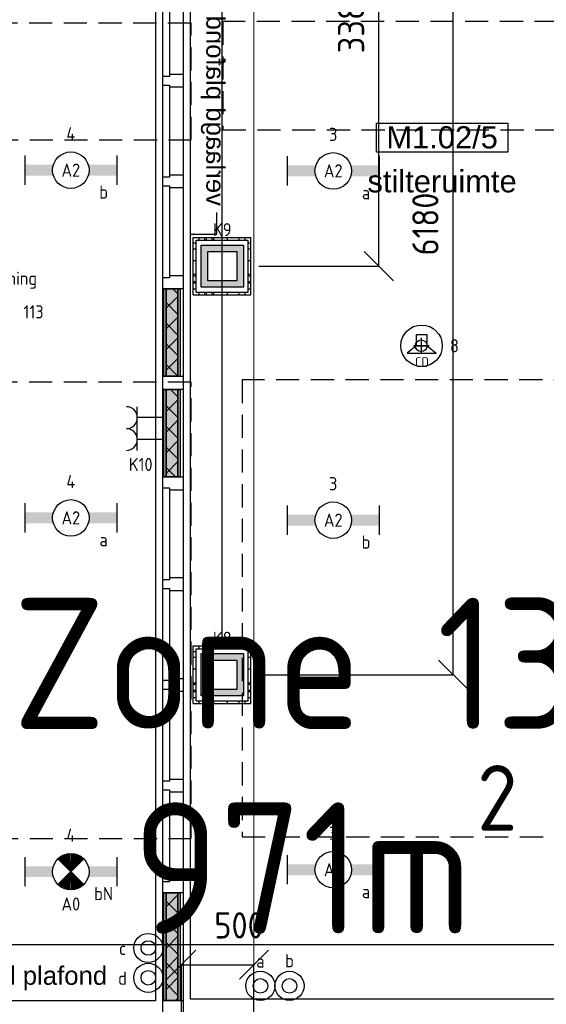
# Model space of a CAD drawing. Header units: millimetres. Extents: x -38031 to 110605, y -30229 to 92226.
# Tile 40 of 256: x 19004 to 22615, y 14640 to 21387. Entities that reach past the tile are written whole.
import ezdxf
from ezdxf.enums import TextEntityAlignment as Align

# ---------------------------------------------------------------- set-up
doc = ezdxf.new("R2010")
doc.units = ezdxf.units.MM
doc.header["$LTSCALE"] = 50
doc.set_wipeout_variables(frame=1)
doc.header["$PDMODE"] = 1
for name, pattern in [('HIDDEN', [9.525, 6.35, -3.175]), ('HIDDEN2', [4.7625, 3.175, -1.5875]), ('STYLE_07', [1.875, 0.625, -0.20828, 0.625, -0.20836, 0.06943, -0.13893])]:
    doc.linetypes.add(name, pattern=pattern)
for name, color, linetype in [('AB$1A---_ATTRIB035', 8, 'Continuous'), ('AL$1A---_ALGEMEEN', 8, 'Continuous'), ('AL------_MAATV', 200, 'Continuous'), ('AL------_MAATVOERING', 2, 'Continuous'), ('AL------_SPARING', 2, 'Continuous'), ('AM$1A---_ARCERING', 8, 'Continuous'), ('AT$1A---_TEKST100', 8, 'Continuous'), ('BOUWKUNDIG', 8, 'Continuous'), ('brandscheiding', 5, 'HIDDEN'), ('EB6421--_ATTRIB', 2, 'Continuous'), ('EL6222--', 3, 'Continuous'), ('EL6311--', 3, 'Continuous'), ('el6311--nv', 7, 'Continuous'), ('EL6421--', 3, 'Continuous'), ('EL6511--', 3, 'Continuous'), ('LICHT_TEXT018', 1, 'Continuous'), ('versterkte strook', 7, 'Continuous'), ('Vloerdoos (2e)', 51, 'Continuous'), ('Vloerdoos (OUD)', 51, 'Continuous')]:
    doc.layers.add(name, color=color, linetype=linetype)
doc.layers.add('stramien', color=1, linetype='Continuous', lineweight=15)
doc.styles.add('Arial', font='ARIAL.TTF')
doc.styles.add('BURO-018', font='iso.shx', dxfattribs={"height": 90})
doc.styles.add('buro-100', font='ISO.shx', dxfattribs={"height": 500})
doc.styles.get("Standard").update_dxf_attribs({"font": 'iso.shx'})
doc.dimstyles.new('STABICAD', dxfattribs={"dimscale": 100, "dimtxt": 1.8, "dimasz": 2, "dimexe": 0, "dimexo": 2.5, "dimgap": 1.5, "dimtad": 0, "dimdec": 0, "dimrnd": 10, "dimzin": 0, "dimdsep": 46, "dimtxsty": 'Standard', "dimblk1": 'OBLIQUE', "dimblk2": 'OBLIQUE', "dimsah": 1, "dimcen": -3, "dimadec": 0, "dimazin": 0, "dimtfac": 1, "dimtdec": 0, "dimtofl": 0, "dimtmove": 2, "dimatfit": 3, "dimfxl": 0, "dimtvp": 1.055556, "dimtolj": 1, "dimtzin": 0, "dimarcsym": 0})
pattern_1 = [(135, (0, 0), (70.7107, 70.7107), []), (45, (299.34, -299.34), (70.7107, -70.7107), [])]

# ---------------------------------------------------------------- blocks, each defined once
blk = doc.blocks.new('_Oblique')
at = {"color": 0, "linetype": 'ByBlock', "lineweight": -2}
blk.add_line((-0.5, -0.5), (0.5, 0.5), dxfattribs=at)
blk = doc.blocks.new('*D136')
at = {"layer": 'AL------_MAATVOERING', "color": 0, "lineweight": -2}
for p, q in [((20112.4, 3697.9), (20112.4, 14911.6)), ((20112.4, 14911.6), (20610, 14911.6)), ((20610, 2963.4), (20610, 14911.6))]:
    blk.add_line(p, q, dxfattribs=at)
at = {"layer": 'Defpoints', "color": 0}
for p in [(20610, 14911.6), (20112.4, 3447.9), (20610, 2713.4)]:
    blk.add_point(p, dxfattribs=at)
at = {"layer": 'AL------_MAATVOERING', "color": 0, "lineweight": -2, "xscale": 200, "yscale": 200, "zscale": 200, "rotation": 180}
blk.add_blockref('_Oblique', (20112.4, 14911.6), dxfattribs=at)
at = {"layer": 'AL------_MAATVOERING', "color": 0, "lineweight": -2, "xscale": 200, "yscale": 200, "zscale": 200}
blk.add_blockref('_Oblique', (20610, 14911.6), dxfattribs=at)
at = {"layer": 'AL------_MAATVOERING', "color": 0, "insert": (20507.7, 15181), "char_height": 180, "attachment_point": 5}
blk.add_mtext('\\A1;500', dxfattribs=at)
blk = doc.blocks.new('*D168')
at = {"layer": 'AL------_MAATVOERING', "color": 0, "lineweight": -2}
for p, q in [((16860, 17148.4), (16860, 24385.4)), ((20392.4, 24385.4), (16860, 24385.4)), ((20392.4, 17148.4), (20392.4, 24385.4))]:
    blk.add_line(p, q, dxfattribs=at)
at = {"layer": 'Defpoints', "color": 0}
for p in [(16860, 24385.4), (16860, 16898.4), (20392.4, 16898.4)]:
    blk.add_point(p, dxfattribs=at)
at = {"layer": 'AL------_MAATVOERING', "color": 0, "lineweight": -2, "xscale": 200, "yscale": 200, "zscale": 200, "rotation": 180}
blk.add_blockref('_Oblique', (16860, 24385.4), dxfattribs=at)
at = {"layer": 'AL------_MAATVOERING', "color": 0, "lineweight": -2, "xscale": 200, "yscale": 200, "zscale": 200}
blk.add_blockref('_Oblique', (20392.4, 24385.4), dxfattribs=at)
at = {"layer": 'AL------_MAATVOERING', "color": 0, "insert": (18626.2, 24575.4), "char_height": 180, "attachment_point": 5}
blk.add_mtext('\\A1;3530', dxfattribs=at)
blk = doc.blocks.new('*D170')
at = {"layer": 'AL------_MAATVOERING', "color": 0, "lineweight": -2}
for p, q in [((20642.4, 23075), (21466.4, 23075)), ((21466.4, 19698.4), (21466.4, 23075)), ((20642.4, 19698.4), (21466.4, 19698.4))]:
    blk.add_line(p, q, dxfattribs=at)
at = {"layer": 'Defpoints', "color": 0}
for p in [(20392.4, 23075), (21466.4, 23075), (20392.4, 19698.4)]:
    blk.add_point(p, dxfattribs=at)
at = {"layer": 'AL------_MAATVOERING', "color": 0, "lineweight": -2, "xscale": 200, "yscale": 200, "zscale": 200}
for p, rotation in [((21466.4, 23075), 90), ((21466.4, 19698.4), 270)]:
    blk.add_blockref('_Oblique', p, dxfattribs=dict(at, rotation=rotation))
at = {"layer": 'AL------_MAATVOERING', "color": 0, "insert": (21276.4, 21386.7), "char_height": 180, "attachment_point": 5, "rotation": 90}
blk.add_mtext('\\A1;3380', dxfattribs=at)
blk = doc.blocks.new('*D171')
at = {"layer": 'AL------_MAATVOERING', "color": 0, "lineweight": -2}
for p, q in [((20642.4, 23075), (21975.4, 23075)), ((21975.4, 16898.4), (21975.4, 23075)), ((20642.4, 16898.4), (21975.4, 16898.4))]:
    blk.add_line(p, q, dxfattribs=at)
at = {"layer": 'Defpoints', "color": 0}
for p in [(20392.4, 23075), (21975.4, 23075), (20392.4, 16898.4)]:
    blk.add_point(p, dxfattribs=at)
at = {"layer": 'AL------_MAATVOERING', "color": 0, "lineweight": -2, "xscale": 200, "yscale": 200, "zscale": 200}
for p, rotation in [((21975.4, 23075), 90), ((21975.4, 16898.4), 270)]:
    blk.add_blockref('_Oblique', p, dxfattribs=dict(at, rotation=rotation))
at = {"layer": 'AL------_MAATVOERING', "color": 0, "insert": (21785.4, 19986.7), "char_height": 180, "attachment_point": 5, "rotation": 90}
blk.add_mtext('\\A1;6180', dxfattribs=at)
blk = doc.blocks.new('111410')
at = {"color": 0, "linetype": 'Continuous'}
for radius in [2, 1]:
    blk.add_circle((0, 3), radius, dxfattribs=at)
at = {"color": 0, "linetype": 'Continuous', "style": 'BURO-018'}
for tag, p in [('E_SLET1', (0, 7)), ('E_GROEP', (0, 0)), ('E_GKAST', (0, 0))]:
    blk.add_attdef(tag, text='', height=1.8, dxfattribs=at).set_placement(p, align=Align.MIDDLE)
at = {"color": 0, "linetype": 'Continuous', "style": 'BURO-018', "flags": 1}
for tag in ['E_MATCODE', 'E_SGROEP']:
    blk.add_attdef(tag, text='', height=1.8, dxfattribs=at).set_placement((0, 0), align=Align.MIDDLE)
blk = doc.blocks.new('1115B6630')
at = {"color": 0}
for p, q in [((-6.3, 2), (-6.3, -2)), ((6.3, 2), (6.3, -2))]:
    blk.add_line(p, q, dxfattribs=at)
at = {"color": 0, "linetype": 'Continuous'}
blk.add_circle((0, 0), 2.5, dxfattribs=at)
at = {"color": 0}
for points in [[(-2.5, 0.75), (-6.3, 0.75), (-2.5, -0.75), (-6.3, -0.75)], [(2.5, 0.75), (6.3, 0.75), (2.5, -0.75), (6.3, -0.75)]]:
    blk.add_solid(points, dxfattribs=at)
at = {"color": 0, "linetype": 'Continuous', "style": 'BURO-018'}
for tag, p in [('E_GKAST', (0, 8)), ('E_GROEP', (0, 5)), ('E_SGROEP', (4.5, 5)), ('E_ARMCODE', (0, 0)), ('E_SLET', (4.5, -3))]:
    blk.add_attdef(tag, text='', height=1.8, dxfattribs=at).set_placement(p, align=Align.MIDDLE)
blk = doc.blocks.new('E00018')
at = {"color": 0, "linetype": 'Continuous'}
for p, q in [((-1.77, -1.77), (1.77, 1.77)), ((1.77, -1.77), (-1.77, 1.77))]:
    blk.add_line(p, q, dxfattribs=at)
at = {"color": 0, "linetype": 'Continuous', "const_width": 2.5}
for points in [[(-0.88, 0.88, -0.198912), (0, 1.25, -0.198912), (0.88, 0.88, -1)], [(-0.88, -0.88, 0.198912), (0, -1.25, 0.198912), (0.88, -0.88, 1)]]:
    blk.add_lwpolyline(points, format="xyb", dxfattribs=at)
blk = doc.blocks.new('1115B6630-NO1')
at = {"color": 0}
for p, q in [((-6.3, 2), (-6.3, -2)), ((6.3, 2), (6.3, -2))]:
    blk.add_line(p, q, dxfattribs=at)
at = {"color": 0, "linetype": 'Continuous'}
blk.add_circle((0, 0), 2.5, dxfattribs=at)
at = {"color": 0}
for points in [[(-2.5, 0.75), (-6.3, 0.75), (-2.5, -0.75), (-6.3, -0.75)], [(2.5, 0.75), (6.3, 0.75), (2.5, -0.75), (6.3, -0.75)]]:
    blk.add_solid(points, dxfattribs=at)
at = {"color": 0, "zscale": 50}
blk.add_blockref('E00018', (0, 0), dxfattribs=at)
at = {"color": 0, "linetype": 'Continuous', "style": 'BURO-018'}
for tag, p in [('E_GKAST', (0, 8)), ('E_GROEP', (0, 5)), ('E_SGROEP', (4.5, 5)), ('E_ARMCODE', (0, 0)), ('E_SLET', (4.5, -3))]:
    blk.add_attdef(tag, text='', height=1.8, dxfattribs=at).set_placement(p, align=Align.MIDDLE)
blk = doc.blocks.new('E00414')
at = {"color": 0, "linetype": 'Continuous'}
for p, q in [((-2.9, -2.9), (-2.9, 2.9)), ((-2.9, 2.9), (2.9, 2.9)), ((2.9, 2.9), (2.9, -2.9)), ((-2, 2), (2, 2)), ((-2, -2), (-2, 2)), ((2, 2), (2, -2)), ((2, -2), (-2, -2)), ((2.9, -2.9), (-2.9, -2.9))]:
    blk.add_line(p, q, dxfattribs=at)
at = {"color": 0}
for points in [[(-2.9, 2.9), (2.9, 2.9), (-2, 2), (2, 2)], [(-2, -2), (-2.9, -2.9), (-2, 2), (-2.9, 2.9)], [(2, 2), (2.9, 2.9), (2, -2), (2.9, -2.9)], [(2, -2), (2.9, -2.9), (-2, -2), (-2.9, -2.9)]]:
    blk.add_solid(points, dxfattribs=at)
at = {"color": 0, "linetype": 'Continuous', "style": 'BURO-018'}
for tag, p in [('E_GKAST', (0, 8)), ('E_GROEP', (0, 5)), ('E_SGROEP', (4.5, 5))]:
    blk.add_attdef(tag, text='', height=1.8, dxfattribs=at).set_placement(p, align=Align.MIDDLE)
at = {"color": 0, "linetype": 'Continuous', "style": 'BURO-018', "flags": 1}
for tag, p in [('E_VERMCODE', (13, 5)), ('E_MATCODE', (0, 0))]:
    blk.add_attdef(tag, text='', height=1.8, dxfattribs=at).set_placement(p, align=Align.MIDDLE)
blk = doc.blocks.new('E00126')
at = {"color": 0, "linetype": 'Continuous'}
for p, q in [((-3, 4.5), (3, 4.5)), ((-1.5, 1), (-1.5, 4.5)), ((1.5, 1), (1.5, 4.5))]:
    blk.add_line(p, q, dxfattribs=at)
for centre in [(-1.5, 6), (1.5, 6)]:
    blk.add_arc(centre, 1.5, 180, 0, dxfattribs=at)
at = {"color": 0, "linetype": 'Continuous', "style": 'BURO-018'}
for tag, p in [('E_GKAST', (0, 11.5)), ('E_GROEP', (0, 8.5)), ('E_SGROEP', (4.5, 8.5))]:
    blk.add_attdef(tag, text='', height=1.8, dxfattribs=at).set_placement(p, align=Align.MIDDLE)
at = {"color": 0, "linetype": 'Continuous', "style": 'BURO-018', "flags": 1}
for tag, p in [('E_VERMCODE', (13, 8.5)), ('E_MATCODE', (0, 0))]:
    blk.add_attdef(tag, text='', height=1.8, dxfattribs=at).set_placement(p, align=Align.MIDDLE)
blk = doc.blocks.new('E00497')
at = {"color": 0}
for p, q in [((0, 0.75), (1, 2)), ((1, -2), (1, 2)), ((0, 0.75), (-1.5, 0.75)), ((0, -0.75), (0, 0.75)), ((-1.5, -0.75), (0, -0.75)), ((0, -0.75), (1, -2))]:
    blk.add_line(p, q, dxfattribs=at)
blk.add_line((-1.5, 0.75), (-1.5, -0.75))
blk.add_circle((0, 0), 2.84, dxfattribs=at)
at = {"color": 0, "linetype": 'Continuous', "style": 'BURO-018'}
blk.add_attdef('E_TEXT1', text='', height=1.8, dxfattribs=at).set_placement((0, 4.5), align=Align.MIDDLE)
at = {"color": 0, "linetype": 'Continuous', "style": 'BURO-018', "flags": 1}
blk.add_attdef('E_MATCODE', text='', height=1.8, dxfattribs=at).set_placement((0, 0), align=Align.MIDDLE)
blk = doc.blocks.new('Centraaldoos')
at = {"color": 1, "linetype": 'Continuous'}
for p, q in [((-2, 0), (2, 0)), ((0, -2), (0, 2))]:
    blk.add_line(p, q, dxfattribs=at)
at = {"color": 0, "linetype": 'Continuous'}
blk.add_circle((0, 0), 1.5, dxfattribs=at)
at = {"color": 0, "linetype": 'Continuous', "style": 'BURO-018'}
blk.add_attdef('AL_POSNR', text='', height=1.8, dxfattribs=at).set_placement((0, 3), align=Align.CENTER)
at = {"color": 0, "linetype": 'Continuous', "style": 'BURO-018', "flags": 1}
blk.add_attdef('AL_OMS', (0, 0), '', height=1.8, dxfattribs=at)
at = {"layer": 'AL------_MAATV', "style": 'BURO-018'}
blk.add_text('CD', height=2.531, rotation=180, dxfattribs=at).set_placement((1.61, 5.48))
blk = doc.blocks.new('VLOERDOOS (2e)')
at = {"layer": 'Vloerdoos (OUD)'}
for p, q in [((0, 395), (395, 395)), ((0, 395), (0, 0)), ((0, 355), (20, 355)), ((20, 375), (20, 20)), ((20, 375), (375, 375)), ((40, 375), (40, 395)), ((80, 375), (80, 395)), ((90, 375), (90, 395)), ((130, 375), (130, 395)), ((140, 375), (140, 395)), ((235, 375), (235, 395)), ((315, 375), (315, 395)), ((355, 375), (355, 395)), ((375, 375), (375, 20)), ((375, 355), (395, 355)), ((395, 395), (395, 0)), ((0, 315), (20, 315)), ((0, 305), (20, 305)), ((375, 315), (395, 315)), ((375, 305), (395, 305)), ((0, 265), (20, 265)), ((0, 255), (20, 255)), ((375, 265), (395, 265)), ((375, 255), (395, 255)), ((0, 160), (20, 160)), ((375, 160), (395, 160)), ((0, 80), (20, 80)), ((375, 80), (395, 80)), ((0, 40), (20, 40)), ((0, 0), (395, 0)), ((20, 20), (375, 20)), ((40, 0), (40, 20)), ((80, 0), (80, 20)), ((90, 0), (90, 20)), ((130, 0), (130, 20)), ((140, 0), (140, 20)), ((235, 0), (235, 20)), ((315, 0), (315, 20)), ((355, 0), (355, 20)), ((375, 40), (395, 40))]:
    blk.add_line(p, q, dxfattribs=at)
blk = doc.blocks.new('tekst 12 pts')
at = {"layer": 'AL$1A---_ALGEMEEN', "color": 0, "style": 'Arial'}
blk.add_attdef('naam_ruimte', text='', height=151.5, dxfattribs=at).set_placement((0, -41.1), align=Align.TOP_CENTER)
at = {"layer": 'AL$1A---_ALGEMEEN', "color": 0, "flags": 1}
for tag, p in [('oppervlakte', (-264.6, -1003)), ('stramiennummer', (-264.6, -1275.7))]:
    blk.add_attdef(tag, p, '', height=151.5, dxfattribs=at)
blk = doc.blocks.new('ruimtenummer')
at = {"layer": 'AL$1A---_ALGEMEEN', "color": 0, "flags": 1}
for tag, p in [('peil', (-450, -397.1)), ('onderdeel', (-450, -669.8))]:
    blk.add_attdef(tag, p, '', height=151.5, dxfattribs=at)
at = {"color": 0}
blk.add_wipeout([(-450, 100), (450, 100), (450, -100), (-450, -100)], dxfattribs=at).dxf.layer = 'AL$1A---_ALGEMEEN'
at = {"layer": 'AL$1A---_ALGEMEEN', "color": 0}
blk.add_lwpolyline([(-450, 100), (450, 100), (450, -100), (-450, -100)], close=True, dxfattribs=at)
at = {"layer": 'AL$1A---_ALGEMEEN', "color": 0, "style": 'Arial'}
blk.add_attdef('ruimtenummer', text='', height=151.5, dxfattribs=at).set_placement((0, 78), align=Align.TOP_CENTER)
blk = doc.blocks.new('Group-96')
at = {"layer": 'AM$1A---_ARCERING', "linetype": 'Continuous', "lineweight": 0}
for points in [[(8, 878.5), (23, 878.5), (23, 140), (8, 140)], [(23, 878.5), (104, 878.5), (104, 140), (23, 140)], [(104, 878.5), (119, 878.5), (119, 140), (104, 140)]]:
    blk.add_hatch(color=256, dxfattribs=at).paths.add_polyline_path(points)
at = {"layer": 'AM$1A---_ARCERING', "linetype": 'Continuous', "lineweight": 5}
h = blk.add_hatch(dxfattribs=at)
h.set_pattern_fill('ISOLATIE', color=256, style=0, pattern_type=2)
h.set_pattern_definition(pattern_1)
h.paths.add_polyline_path([(23, 878.5), (104, 878.5), (104, 140), (23, 140)])
at = {"layer": 'AL$1A---_ALGEMEEN', "color": 0}
for points in [[(8, 878.5), (23, 878.5), (23, 140), (8, 140)], [(23, 878.5), (104, 878.5), (104, 140), (23, 140)], [(104, 878.5), (119, 878.5), (119, 140), (104, 140)]]:
    blk.add_lwpolyline(points, close=True, dxfattribs=at)
blk = doc.blocks.new('Group-97')
at = {"layer": 'AM$1A---_ARCERING', "linetype": 'Continuous', "lineweight": 0}
for points in [[(8, 4328.5), (23, 4328.5), (23, 3728.5), (8, 3728.5)], [(23, 4328.5), (104, 4328.5), (104, 3728.5), (23, 3728.5)], [(104, 4328.5), (119, 4328.5), (119, 3728.5), (104, 3728.5)]]:
    blk.add_hatch(color=256, dxfattribs=at).paths.add_polyline_path(points)
at = {"layer": 'AM$1A---_ARCERING', "linetype": 'Continuous', "lineweight": 5}
h = blk.add_hatch(dxfattribs=at)
h.set_pattern_fill('ISOLATIE', color=256, style=0, pattern_type=2)
h.set_pattern_definition(pattern_1)
h.paths.add_polyline_path([(23, 4328.5), (104, 4328.5), (104, 3728.5), (23, 3728.5)])
at = {"layer": 'AL$1A---_ALGEMEEN', "color": 0}
for points in [[(8, 4328.5), (23, 4328.5), (23, 3728.5), (8, 3728.5)], [(23, 4328.5), (104, 4328.5), (104, 3728.5), (23, 3728.5)], [(104, 4328.5), (119, 4328.5), (119, 3728.5), (104, 3728.5)]]:
    blk.add_lwpolyline(points, close=True, dxfattribs=at)
blk = doc.blocks.new('Group-98')
at = {"layer": 'AM$1A---_ARCERING', "linetype": 'Continuous', "lineweight": 0}
for points in [[(8, 5018.5), (23, 5018.5), (23, 4418.5), (8, 4418.5)], [(23, 5018.5), (104, 5018.5), (104, 4418.5), (23, 4418.5)], [(104, 5018.5), (119, 5018.5), (119, 4418.5), (104, 4418.5)]]:
    blk.add_hatch(color=256, dxfattribs=at).paths.add_polyline_path(points)
at = {"layer": 'AM$1A---_ARCERING', "linetype": 'Continuous', "lineweight": 5}
h = blk.add_hatch(dxfattribs=at)
h.set_pattern_fill('ISOLATIE', color=256, style=0, pattern_type=2)
h.set_pattern_definition(pattern_1)
h.paths.add_polyline_path([(23, 5018.5), (104, 5018.5), (104, 4418.5), (23, 4418.5)])
at = {"layer": 'AL$1A---_ALGEMEEN', "color": 0}
for points in [[(8, 5018.5), (23, 5018.5), (23, 4418.5), (8, 4418.5)], [(23, 5018.5), (104, 5018.5), (104, 4418.5), (23, 4418.5)], [(104, 5018.5), (119, 5018.5), (119, 4418.5), (104, 4418.5)]]:
    blk.add_lwpolyline(points, close=True, dxfattribs=at)
blk = doc.blocks.new('32x_hout-mk 822-p')
at = {"layer": 'AL$1A---_ALGEMEEN', "color": 0}
blk.add_lwpolyline([(0, 8691), (139, 8691), (139, 50), (0, 50)], close=True, dxfattribs=at)
for name in ['Group-98', 'Group-97', 'Group-96']:
    blk.add_blockref(name, (0, 0), dxfattribs=at)
at = {"color": 0}
for points in [[(0, 6488.5), (139, 6488.5), (139, 6398.5), (0, 6398.5)], [(0, 5798.5), (139, 5798.5), (139, 5708.5), (0, 5708.5)], [(0, 5108.5), (139, 5108.5), (139, 5018.5), (0, 5018.5)], [(0, 4418.5), (139, 4418.5), (139, 4328.5), (0, 4328.5)], [(0, 3728.5), (139, 3728.5), (139, 3638.5), (0, 3638.5)], [(0, 3038.5), (139, 3038.5), (139, 2948.5), (0, 2948.5)], [(0, 2348.5), (139, 2348.5), (139, 2258.5), (0, 2258.5)], [(0, 1658.5), (139, 1658.5), (139, 1568.5), (0, 1568.5)], [(0, 968.5), (139, 968.5), (139, 878.5), (0, 878.5)], [(0, 140), (139, 140), (139, 50), (0, 50)]]:
    blk.add_wipeout(points, dxfattribs=at).dxf.layer = 'AL$1A---_ALGEMEEN'
at = {"layer": 'AL$1A---_ALGEMEEN', "color": 0}
for points in [[(0, 6488.5), (139, 6488.5), (139, 6398.5), (0, 6398.5)], [(0, 5798.5), (139, 5798.5), (139, 5708.5), (0, 5708.5)], [(0, 5108.5), (139, 5108.5), (139, 5018.5), (0, 5018.5)], [(0, 4418.5), (139, 4418.5), (139, 4328.5), (0, 4328.5)], [(0, 3728.5), (139, 3728.5), (139, 3638.5), (0, 3638.5)], [(0, 3038.5), (139, 3038.5), (139, 2948.5), (0, 2948.5)], [(0, 2348.5), (139, 2348.5), (139, 2258.5), (0, 2258.5)], [(0, 1658.5), (139, 1658.5), (139, 1568.5), (0, 1568.5)], [(0, 968.5), (139, 968.5), (139, 878.5), (0, 878.5)], [(0, 140), (139, 140), (139, 50), (0, 50)]]:
    blk.add_lwpolyline(points, close=True, dxfattribs=at)
at = {"color": 0}
for points in [[(0, 7103.2), (45, 7103.2), (45, 6473.2), (0, 6473.2)], [(0, 6413.2), (45, 6413.2), (45, 5783.2), (0, 5783.2)], [(0, 5723.2), (45, 5723.2), (45, 5093.2), (0, 5093.2)], [(0, 3653.5), (45, 3653.5), (45, 3023.5), (0, 3023.5)], [(0, 2963.5), (45, 2963.5), (45, 2333.5), (0, 2333.5)], [(0, 2273.5), (45, 2273.5), (45, 1643.5), (0, 1643.5)], [(0, 1583.5), (45, 1583.5), (45, 953.5), (0, 953.5)]]:
    blk.add_wipeout(points, dxfattribs=at).dxf.layer = 'AL$1A---_ALGEMEEN'
at = {"layer": 'AL$1A---_ALGEMEEN', "color": 0}
for points in [[(0, 7103.2), (45, 7103.2), (45, 6473.2), (0, 6473.2)], [(0, 6413.2), (45, 6413.2), (45, 5783.2), (0, 5783.2)], [(0, 5723.2), (45, 5723.2), (45, 5093.2), (0, 5093.2)], [(0, 3653.5), (45, 3653.5), (45, 3023.5), (0, 3023.5)], [(0, 2963.5), (45, 2963.5), (45, 2333.5), (0, 2333.5)], [(0, 2273.5), (45, 2273.5), (45, 1643.5), (0, 1643.5)], [(0, 1583.5), (45, 1583.5), (45, 953.5), (0, 953.5)]]:
    blk.add_lwpolyline(points, close=True, dxfattribs=at)
blk = doc.blocks.new('txt 1_100 verlaagd plafond')
at = {"layer": 'AL$1A---_ALGEMEEN', "color": 0}
for p, q in [((-1830, 0), (-1830, 182.6)), ((-1830, 182.6), (-1680, 182.6))]:
    blk.add_line(p, q, dxfattribs=at)
blk.add_solid([(-1830, 0), (-1836.7, 25), (-1823.3, 25)], dxfattribs=at)
at = {"layer": 'AT$1A---_TEKST100', "insert": (-983.5, 235.8), "char_height": 126.27, "attachment_point": 2, "line_spacing_factor": 0.967741, "style": 'Arial'}
blk.add_mtext('{\\C256;\\lverlaagd plafond}', dxfattribs=at)
blk = doc.blocks.new('200254 W 211 30-06-2008')
at = {"layer": 'AL$1A---_ALGEMEEN'}
blk.add_lwpolyline([(19370.83, 3465.23), (19433.45, 3465.23), (19433.45, 3309.23), (19370.83, 3309.23)], close=True, dxfattribs=at)
at = {"layer": 'stramien', "linetype": 'STYLE_07', "ltscale": 50}
blk.add_line((19446.95, 2737.41), (19446.95, 3963.01), dxfattribs=at)
at = {"layer": 'AL$1A---_ALGEMEEN', "xscale": 0.02, "yscale": 0.02, "zscale": 0.02}
for name, p in [('32x_hout-mk 822-p', (19434.45, 3306.45)), ('txt 1_100 verlaagd plafond', (19433.45, 3309.23))]:
    blk.add_blockref(name, p, dxfattribs=at)
at = {"layer": 'AL$1A---_ALGEMEEN', "xscale": -0.02, "yscale": 0.02, "zscale": 0.02, "rotation": 270}
blk.add_blockref('txt 1_100 verlaagd plafond', (19438.23, 3450.87), dxfattribs=at)
at = {"layer": 'AL$1A---_ALGEMEEN'}
ref = blk.add_blockref('ruimtenummer', (19472.75, 3427.52), dxfattribs=dict(at, xscale=0.02, yscale=0.02, zscale=0.02))
ref.add_attrib('ruimtenummer', 'M1.02/5', dxfattribs={"layer": 'AB$1A---_ATTRIB035', "height": 3.03, "style": 'Arial'}).set_placement((19472.75, 3429.08), align=Align.TOP_CENTER)
ref = blk.add_blockref('tekst 12 pts', (19472.75, 3423.87), dxfattribs=dict(at, xscale=-0.02, yscale=0.02, zscale=0.02))
ref.add_attrib('naam_ruimte', 'stilteruimte', dxfattribs={"layer": 'AB$1A---_ATTRIB035', "height": 3.0305, "style": 'Arial'}).set_placement((19472.75, 3423.05), align=Align.TOP_CENTER)
blk.add_lwpolyline([(19438.23, 3465.23), (19508.45, 3465.23), (19508.45, 3309.43), (19438.23, 3309.43)], close=True, dxfattribs=at)

msp = doc.modelspace()

# ---------------------------------------------------------------- block references
at = {"layer": 'BOUWKUNDIG', "xscale": 50, "yscale": 50, "zscale": 50}
msp.add_blockref('200254 W 211 30-06-2008', (-951737.5, -150797.3), dxfattribs=at)

# ---------------------------------------------------------------- next in the draw order: linework, layer by layer
at = {"layer": 'LICHT_TEXT018', "linetype": 'HIDDEN2'}
for points in [[(16929.4, 20563.1), (20179.4, 20563.1), (20179.4, 21363.1), (16929.4, 21363.1)], [(20395.7, 20632.4), (23645.7, 20632.4), (23645.7, 21373.8), (20395.7, 21373.8)], [(16929.4, 15776.6), (20179.4, 15776.6), (20179.4, 18902.7), (16929.4, 18902.7)], [(20528.5, 15788.4), (23778.5, 15788.4), (23778.5, 18918.4), (20528.5, 18918.4)]]:
    msp.add_lwpolyline(points, close=True, dxfattribs=at)
at = {"layer": 'versterkte strook'}
msp.add_line((-4775.7, 15050), (104346.1, 15050), dxfattribs=at)

# ---------------------------------------------------------------- next in the draw order: block references
at = {"layer": 'AL------_SPARING', "xscale": 26.66666666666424, "yscale": 26.66666666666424, "zscale": 26.66666666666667, "rotation": 180}
msp.add_blockref('Centraaldoos', (21757, 19152.8), dxfattribs=at)
at = {"layer": 'EL6222--'}
ref = msp.add_blockref('E00414', (20393, 19698), dxfattribs=dict(at, xscale=50, yscale=50, zscale=50))
ref.add_attrib('E_GROEP', 'K9', dxfattribs={"layer": '0', "color": 1, "linetype": 'Continuous', "height": 90, "style": 'BURO-018'}).set_placement((20393, 19948), align=Align.MIDDLE)
ref = msp.add_blockref('E00126', (20035, 18585), dxfattribs=dict(at, xscale=50, yscale=50, zscale=50, rotation=90))
ref.add_attrib('E_GROEP', 'K10', dxfattribs={"layer": '0', "color": 1, "linetype": 'Continuous', "height": 90, "style": 'BURO-018'}).set_placement((19833.5, 18339.5), align=Align.MIDDLE)
ref = msp.add_blockref('E00414', (20393, 16898), dxfattribs=dict(at, xscale=50, yscale=50, zscale=50))
ref.add_attrib('E_GROEP', 'K8', dxfattribs={"layer": '0', "color": 1, "linetype": 'Continuous', "height": 90, "style": 'BURO-018'}).set_placement((20393, 17148), align=Align.MIDDLE)
at = {"layer": 'EL6311--'}
ref = msp.add_blockref('1115B6630', (19354.4, 20355.7), dxfattribs=dict(at, xscale=50, yscale=50, zscale=50))
ref.add_attrib('E_ARMCODE', 'A2', dxfattribs={"layer": '0', "color": 1, "linetype": 'Continuous', "height": 90, "style": 'BURO-018'}).set_placement((19354.4, 20355.7), align=Align.MIDDLE)
ref.add_attrib('E_SLET', 'b', dxfattribs={"layer": '0', "color": 1, "linetype": 'Continuous', "height": 90, "style": 'BURO-018'}).set_placement((19579.4, 20205.7), align=Align.MIDDLE)
ref.add_attrib('E_GROEP', '4', dxfattribs={"layer": '0', "color": 1, "linetype": 'Continuous', "height": 90, "style": 'BURO-018'}).set_placement((19354.4, 20605.7), align=Align.MIDDLE)
ref = msp.add_blockref('1115B6630', (21153.5, 20350.9), dxfattribs=dict(at, xscale=50, yscale=50, zscale=50))
ref.add_attrib('E_ARMCODE', 'A2', dxfattribs={"layer": '0', "color": 1, "linetype": 'Continuous', "height": 90, "style": 'BURO-018'}).set_placement((21153.5, 20350.9), align=Align.MIDDLE)
ref.add_attrib('E_SLET', 'a', dxfattribs={"layer": '0', "color": 1, "linetype": 'Continuous', "height": 90, "style": 'BURO-018'}).set_placement((21378.5, 20200.9), align=Align.MIDDLE)
ref.add_attrib('E_GROEP', '3', dxfattribs={"layer": '0', "color": 1, "linetype": 'Continuous', "height": 90, "style": 'BURO-018'}).set_placement((21153.5, 20600.9), align=Align.MIDDLE)
ref = msp.add_blockref('1115B6630', (19354.4, 17973.1), dxfattribs=dict(at, xscale=50, yscale=50, zscale=50))
ref.add_attrib('E_ARMCODE', 'A2', dxfattribs={"layer": '0', "color": 1, "linetype": 'Continuous', "height": 90, "style": 'BURO-018'}).set_placement((19354.4, 17973.1), align=Align.MIDDLE)
ref.add_attrib('E_SLET', 'a', dxfattribs={"layer": '0', "color": 1, "linetype": 'Continuous', "height": 90, "style": 'BURO-018'}).set_placement((19579.4, 17823.1), align=Align.MIDDLE)
ref.add_attrib('E_GROEP', '4', dxfattribs={"layer": '0', "color": 1, "linetype": 'Continuous', "height": 90, "style": 'BURO-018'}).set_placement((19354.4, 18223.1), align=Align.MIDDLE)
ref = msp.add_blockref('1115B6630', (21153.5, 17957.5), dxfattribs=dict(at, xscale=50, yscale=50, zscale=50))
ref.add_attrib('E_ARMCODE', 'A2', dxfattribs={"layer": '0', "color": 1, "linetype": 'Continuous', "height": 90, "style": 'BURO-018'}).set_placement((21153.5, 17957.5), align=Align.MIDDLE)
ref.add_attrib('E_SLET', 'b', dxfattribs={"layer": '0', "color": 1, "linetype": 'Continuous', "height": 90, "style": 'BURO-018'}).set_placement((21378.5, 17807.5), align=Align.MIDDLE)
ref.add_attrib('E_GROEP', '3', dxfattribs={"layer": '0', "color": 1, "linetype": 'Continuous', "height": 90, "style": 'BURO-018'}).set_placement((21153.5, 18207.5), align=Align.MIDDLE)
ref = msp.add_blockref('1115B6630', (21153.5, 15562.2), dxfattribs=dict(at, xscale=50, yscale=50, zscale=50))
ref.add_attrib('E_ARMCODE', 'A2', dxfattribs={"layer": '0', "color": 1, "linetype": 'Continuous', "height": 90, "style": 'BURO-018'}).set_placement((21153.5, 15562.2), align=Align.MIDDLE)
ref.add_attrib('E_SLET', 'a', dxfattribs={"layer": '0', "color": 1, "linetype": 'Continuous', "height": 90, "style": 'BURO-018'}).set_placement((21378.5, 15412.2), align=Align.MIDDLE)
ref.add_attrib('E_GROEP', '3', dxfattribs={"layer": '0', "color": 1, "linetype": 'Continuous', "height": 90, "style": 'BURO-018'}).set_placement((21153.5, 15812.2), align=Align.MIDDLE)
ref = msp.add_blockref('111410', (20035.7, 15026), dxfattribs=dict(at, xscale=50, yscale=50, zscale=50, rotation=90))
ref.add_attrib('E_SLET1', 'c', dxfattribs={"layer": '0', "color": 1, "linetype": 'Continuous', "height": 90, "style": 'BURO-018'}).set_placement((19708.7, 15022.8), align=Align.MIDDLE)
ref = msp.add_blockref('111410', (20853.5, 14616.6), dxfattribs=dict(at, xscale=50, yscale=50, zscale=50))
ref.add_attrib('E_SLET1', 'b', dxfattribs={"layer": '0', "color": 1, "linetype": 'Continuous', "height": 90, "style": 'BURO-018'}).set_placement((20853.5, 14938.9), align=Align.MIDDLE)
ref = msp.add_blockref('111410', (20035.7, 14821.8), dxfattribs=dict(at, xscale=50, yscale=50, zscale=50, rotation=90))
ref.add_attrib('E_SLET1', 'd', dxfattribs={"layer": '0', "color": 1, "linetype": 'Continuous', "height": 90, "style": 'BURO-018'}).set_placement((19708.7, 14818.7), align=Align.MIDDLE)
ref = msp.add_blockref('111410', (20654.2, 14616.6), dxfattribs=dict(at, xscale=50, yscale=50, zscale=50))
ref.add_attrib('E_SLET1', 'a', dxfattribs={"layer": '0', "color": 1, "linetype": 'Continuous', "height": 90, "style": 'BURO-018'}).set_placement((20654.2, 14935.8), align=Align.MIDDLE)
at = {"layer": 'el6311--nv'}
ref = msp.add_blockref('1115B6630-NO1', (19354.4, 15548.8), dxfattribs=dict(at, xscale=50, yscale=50, zscale=50))
ref.add_attrib('E_ARMCODE', 'A0', dxfattribs={"layer": '0', "color": 1, "linetype": 'Continuous', "height": 90, "style": 'BURO-018'}).set_placement((19354.4, 15327.3), align=Align.MIDDLE)
ref.add_attrib('E_SLET', 'bN', dxfattribs={"layer": '0', "color": 1, "linetype": 'Continuous', "height": 90, "style": 'BURO-018'}).set_placement((19579.4, 15398.8), align=Align.MIDDLE)
ref.add_attrib('E_GROEP', '4', dxfattribs={"layer": '0', "color": 1, "linetype": 'Continuous', "height": 90, "style": 'BURO-018'}).set_placement((19354.4, 15798.8), align=Align.MIDDLE)
at = {"layer": 'EL6421--', "linetype": 'HIDDEN2'}
ref = msp.add_blockref('E00497', (21759.6, 19152.8), dxfattribs=dict(at, xscale=50, yscale=50, zscale=50, rotation=270))
ref.add_attrib('E_TEXT1', '8', dxfattribs={"layer": 'EB6421--_ATTRIB', "color": 1, "linetype": 'Continuous', "height": 90, "style": 'BURO-018'}).set_placement((21984.6, 19152.8), align=Align.MIDDLE)
at = {"layer": 'Vloerdoos (2e)', "rotation": 90}
for p in [(20589.3, 19500.5), (20589.3, 16700.5)]:
    msp.add_blockref('VLOERDOOS (2e)', p, dxfattribs=at)

# ---------------------------------------------------------------- next in the draw order: texts
at = {"layer": 'brandscheiding', "style": 'BURO-018'}
for s, height, p in [('Zone 13', 900, (18956.1, 16525.6)), ('2', 450, (22140.7, 15829.2)), ('971m', 900, (19779.7, 15123.7))]:
    msp.add_text(s, height=height, dxfattribs=at).set_placement(p)
at = {"layer": 'EL6511--', "color": 1, "style": 'buro-100'}
for s, p in [('vaste spaning', (18430, 19570)), ('113', (19030, 19340))]:
    msp.add_text(s, height=90, dxfattribs=at).set_placement(p)

# ---------------------------------------------------------------- next in the draw order: dimensions: what is measured, and where the dimension line sits
at = {"layer": 'AL------_MAATVOERING'}
dim = msp.add_linear_dim(base=(16860, 24385.4), p1=(20392.4, 16898.4), p2=(16860, 16898.4), dimstyle='STABICAD', dxfattribs=at)
dim.commit()
dim.dimension.update_dxf_attribs({"geometry": '*D168', "text_midpoint": (18626.2, 24575.4)})
for base, p1, picture, middle in [((21466.4, 23075), (20392.4, 19698.4), '*D170', (21276.4, 21386.7)), ((21975.4, 23075), (20392.4, 16898.4), '*D171', (21785.4, 19986.7))]:
    dim = msp.add_linear_dim(base=base, p1=p1, p2=(20392.4, 23075), angle=90, dimstyle='STABICAD', dxfattribs=at)
    dim.commit()
    dim.dimension.update_dxf_attribs({"geometry": picture, "text_midpoint": middle})
dim = msp.add_linear_dim(base=(20610, 14911.6), p1=(20112.4, 3447.9), p2=(20610, 2713.4), dimstyle='STABICAD', dxfattribs=at)
dim.commit()
dim.dimension.update_dxf_attribs({"geometry": '*D136', "text_midpoint": (20507.7, 15181), "dimtype": 160})

doc.saveas('drawing.dxf')
